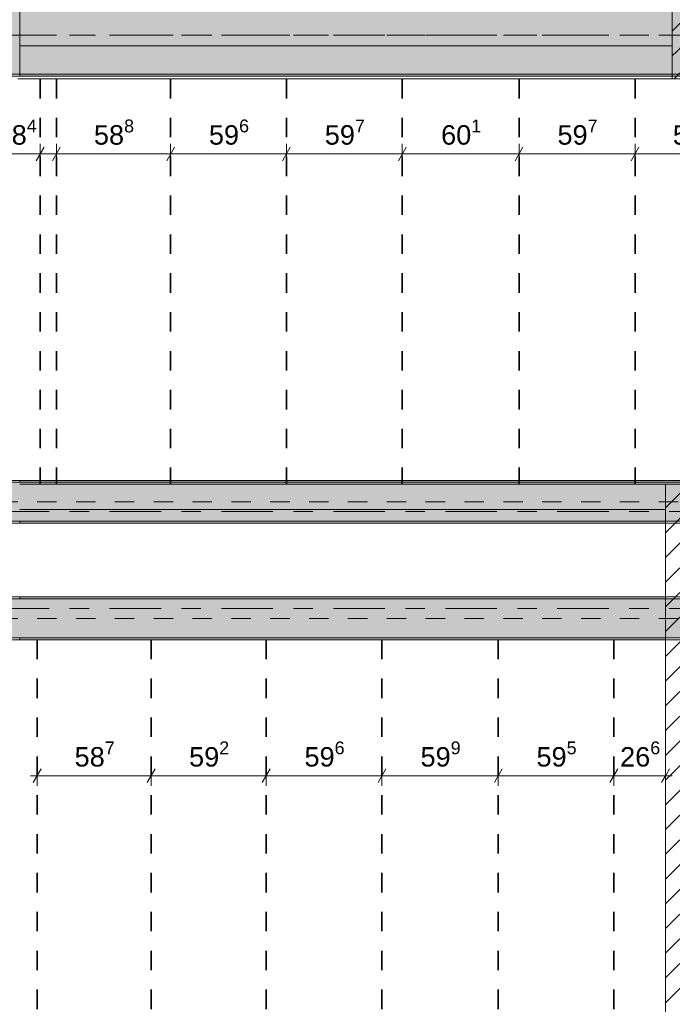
# Model space of a CAD drawing. Header units: metres. Extents: x -3.6 to 84.5, y -11 to 16.8.
# Tile 42 of 76: x 33.1 to 36.4, y 3.3 to 8.4. Entities that reach past the tile are written whole.
import ezdxf

# ---------------------------------------------------------------- set-up
doc = ezdxf.new("R2010")
doc.units = ezdxf.units.M
doc.header["$MEASUREMENT"] = 0
for name, pattern in [('Achse', [0.2, 0.1, -0.05, 0, -0.05]), ('Strichlinie doppelt', [0.546806, 0.264583, -0.105833, 0.070556, -0.105833]), ('Wipeout_Contour', [1, 0, -1])]:
    doc.linetypes.add(name, pattern=pattern)
for name, color, linetype in [('155 - Bemaßung_ Beschriftung.Ausbau - Deckenelemente', 7, 'Continuous'), ('451 - Universal.Achsen Raster', 7, 'Continuous'), ('605 - Struktur.Wand Innen', 7, 'Continuous'), ('607 - Struktur.Stütze', 7, 'Continuous'), ('608 - Struktur.Träger', 7, 'Continuous')]:
    doc.layers.add(name, color=color, linetype=linetype)
doc.styles.add('ERSTELLTER_STIL_2', font='txt')
doc.dimstyles.new('ERSTELLTER_STIL__1', dxfattribs={"dimtxt": 0.1, "dimasz": 0.0532, "dimexe": 0.18, "dimexo": 0.0625, "dimgap": 0, "dimtad": 1, "dimtih": 1, "dimtoh": 1, "dimzin": 0, "dimdsep": 46, "dimtxsty": 'ERSTELLTER_STIL_2', "dimblk": 'ARROWHEAD_2', "dimblk1": 'ARROWHEAD_2', "dimblk2": 'ARROWHEAD_2', "dimcen": 0.09, "dimse1": 1, "dimse2": 1, "dimclrd": 7, "dimclre": 7, "dimclrt": 7, "dimazin": 0, "dimtfac": 1, "dimtdec": 4, "dimtmove": 0, "dimatfit": 3, "dimfxl": 1, "dimtolj": 1, "dimtzin": 0, "dimarcsym": 0})
pattern_1 = [(45, (0, 0), (-0.0636396, 0.0636396), [])]
pattern_2 = [(45, (0, 0), (-0.01767767, 0.01767767), [0, -0.025])]
pattern_3 = [(45, (0, 0), (-0.08485281, 0.08485281), []), (45, (-0.04243, 0.04243), (-0.08485281, 0.08485281), [0.09, -0.03])]

# ---------------------------------------------------------------- blocks, each defined once
blk = doc.blocks.new('*D133')
at = {"layer": '155 - Bemaßung_ Beschriftung.Ausbau - Deckenelemente', "color": 7, "linetype": 'Continuous', "lineweight": 5}
for p, q in [((33.2002, 4.525), (33.1598, 4.455)), ((33.18, 4.4375), (33.18, 4.5425)), ((33.7872, 4.525), (33.7468, 4.455)), ((33.767, 4.4375), (33.767, 4.5425)), ((33.1458, 4.49), (33.18, 4.49)), ((33.18, 4.49), (33.767, 4.49))]:
    blk.add_line(p, q, dxfattribs=at)
at = {"layer": '155 - Bemaßung_ Beschriftung.Ausbau - Deckenelemente', "color": 7, "lineweight": 5, "insert": (33.3726, 4.5083), "char_height": 0.1, "attachment_point": 7, "style": 'ERSTELLTER_STIL_2'}
blk.add_mtext('\\A1;{\\pql;\\fArial|b0|i0|c0|p38;58\\fArial|b0|i0|c0|p38;\\A1{\\H.66x;\\S7^  ;}}', dxfattribs=at)
blk = doc.blocks.new('ARROWHEAD_2')
at = {"color": 0, "linetype": 'Continuous', "lineweight": 0}
for p, q in [((0, 0), (-1, 0)), ((-0.378, -0.655), (0.378, 0.655))]:
    blk.add_line(p, q, dxfattribs=at)
blk = doc.blocks.new('*D134')
at = {"layer": '155 - Bemaßung_ Beschriftung.Ausbau - Deckenelemente', "color": 7, "linetype": 'Continuous', "lineweight": 5}
for p, q in [((33.7872, 4.525), (33.7468, 4.455)), ((33.767, 4.4375), (33.767, 4.5425)), ((34.3792, 4.525), (34.3388, 4.455)), ((34.359, 4.4375), (34.359, 4.5425)), ((33.767, 4.49), (34.359, 4.49))]:
    blk.add_line(p, q, dxfattribs=at)
at = {"layer": '155 - Bemaßung_ Beschriftung.Ausbau - Deckenelemente', "color": 7, "lineweight": 5, "insert": (33.9621, 4.5083), "char_height": 0.1, "attachment_point": 7, "style": 'ERSTELLTER_STIL_2'}
blk.add_mtext('\\A1;{\\pql;\\fArial|b0|i0|c0|p38;59\\fArial|b0|i0|c0|p38;\\A1{\\H.66x;\\S2^  ;}}', dxfattribs=at)
blk = doc.blocks.new('*D135')
at = {"layer": '155 - Bemaßung_ Beschriftung.Ausbau - Deckenelemente', "color": 7, "linetype": 'Continuous', "lineweight": 5}
for p, q in [((34.3792, 4.525), (34.3388, 4.455)), ((34.359, 4.4375), (34.359, 4.5425)), ((34.9752, 4.525), (34.9348, 4.455)), ((34.955, 4.4375), (34.955, 4.5425)), ((34.359, 4.49), (34.955, 4.49))]:
    blk.add_line(p, q, dxfattribs=at)
at = {"layer": '155 - Bemaßung_ Beschriftung.Ausbau - Deckenelemente', "color": 7, "lineweight": 5, "insert": (34.5561, 4.5083), "char_height": 0.1, "attachment_point": 7, "style": 'ERSTELLTER_STIL_2'}
blk.add_mtext('\\A1;{\\pql;\\fArial|b0|i0|c0|p38;59\\fArial|b0|i0|c0|p38;\\A1{\\H.66x;\\S6^  ;}}', dxfattribs=at)
blk = doc.blocks.new('*D136')
at = {"layer": '155 - Bemaßung_ Beschriftung.Ausbau - Deckenelemente', "color": 7, "linetype": 'Continuous', "lineweight": 5}
for p, q in [((34.9752, 4.525), (34.9348, 4.455)), ((34.955, 4.4375), (34.955, 4.5425)), ((35.5742, 4.525), (35.5338, 4.455)), ((35.554, 4.4375), (35.554, 4.5425)), ((34.955, 4.49), (35.554, 4.49))]:
    blk.add_line(p, q, dxfattribs=at)
at = {"layer": '155 - Bemaßung_ Beschriftung.Ausbau - Deckenelemente', "color": 7, "lineweight": 5, "insert": (35.1536, 4.5083), "char_height": 0.1, "attachment_point": 7, "style": 'ERSTELLTER_STIL_2'}
blk.add_mtext('\\A1;{\\pql;\\fArial|b0|i0|c0|p38;59\\fArial|b0|i0|c0|p38;\\A1{\\H.66x;\\S9^  ;}}', dxfattribs=at)
blk = doc.blocks.new('*D137')
at = {"layer": '155 - Bemaßung_ Beschriftung.Ausbau - Deckenelemente', "color": 7, "linetype": 'Continuous', "lineweight": 5}
for p, q in [((35.5742, 4.525), (35.5338, 4.455)), ((35.554, 4.4375), (35.554, 4.5425)), ((36.1692, 4.525), (36.1288, 4.455)), ((36.149, 4.4375), (36.149, 4.5425)), ((35.554, 4.49), (36.149, 4.49))]:
    blk.add_line(p, q, dxfattribs=at)
at = {"layer": '155 - Bemaßung_ Beschriftung.Ausbau - Deckenelemente', "color": 7, "lineweight": 5, "insert": (35.7506, 4.5083), "char_height": 0.1, "attachment_point": 7, "style": 'ERSTELLTER_STIL_2'}
blk.add_mtext('\\A1;{\\pql;\\fArial|b0|i0|c0|p38;59\\fArial|b0|i0|c0|p38;\\A1{\\H.66x;\\S5^  ;}}', dxfattribs=at)
blk = doc.blocks.new('*D138')
at = {"layer": '155 - Bemaßung_ Beschriftung.Ausbau - Deckenelemente', "color": 7, "linetype": 'Continuous', "lineweight": 5}
for p, q in [((36.1692, 4.525), (36.1288, 4.455)), ((36.149, 4.4375), (36.149, 4.5425)), ((36.3948, 4.455), (36.4352, 4.525)), ((36.415, 4.4375), (36.415, 4.5425)), ((36.149, 4.49), (36.415, 4.49)), ((36.415, 4.49), (36.4492, 4.49))]:
    blk.add_line(p, q, dxfattribs=at)
at = {"layer": '155 - Bemaßung_ Beschriftung.Ausbau - Deckenelemente', "color": 7, "lineweight": 5, "insert": (36.1811, 4.5083), "char_height": 0.1, "attachment_point": 7, "style": 'ERSTELLTER_STIL_2'}
blk.add_mtext('\\A1;{\\pql;\\fArial|b0|i0|c0|p38;26\\fArial|b0|i0|c0|p38;\\A1{\\H.66x;\\S6^  ;}}', dxfattribs=at)
blk = doc.blocks.new('*D161')
at = {"layer": '155 - Bemaßung_ Beschriftung.Ausbau - Deckenelemente', "color": 7, "linetype": 'Continuous', "lineweight": 5}
for p, q in [((32.6712, 4.525), (32.6308, 4.455)), ((32.651, 4.4375), (32.651, 4.5425)), ((32.8898, 4.455), (32.9302, 4.525)), ((32.91, 4.4375), (32.91, 4.5425)), ((32.651, 4.49), (32.91, 4.49)), ((32.91, 4.49), (32.9442, 4.49))]:
    blk.add_line(p, q, dxfattribs=at)
at = {"layer": '155 - Bemaßung_ Beschriftung.Ausbau - Deckenelemente', "color": 7, "lineweight": 5, "insert": (32.6796, 4.5083), "char_height": 0.1, "attachment_point": 7, "style": 'ERSTELLTER_STIL_2'}
blk.add_mtext('\\A1;{\\pql;\\fArial|b0|i0|c0|p38;25\\fArial|b0|i0|c0|p38;\\A1{\\H.66x;\\S9^  ;}}', dxfattribs=at)
blk = doc.blocks.new('*D222')
at = {"layer": '155 - Bemaßung_ Beschriftung.Ausbau - Deckenelemente', "color": 7, "linetype": 'Continuous', "lineweight": 5}
for p, q in [((32.6092, 7.725), (32.5688, 7.655)), ((32.589, 7.6375), (32.589, 7.7425)), ((33.2152, 7.725), (33.1748, 7.655)), ((33.195, 7.6375), (33.195, 7.7425)), ((32.589, 7.69), (33.195, 7.69))]:
    blk.add_line(p, q, dxfattribs=at)
at = {"layer": '155 - Bemaßung_ Beschriftung.Ausbau - Deckenelemente', "color": 7, "lineweight": 5, "char_height": 0.1, "attachment_point": 7, "style": 'ERSTELLTER_STIL_2'}
for s, insert in [('\\A1;{\\pql;\\fArial|b0|i0|c0|p38;60\\fArial|b0|i0|c0|p38;\\A1{\\H.66x;\\S6^  ;}}', (32.7281, 7.7083)), ('\\A1;{\\pql;\\fArial|b0|i0|c0|p38;8\\fArial|b0|i0|c0|p38;\\A1{\\H.66x;\\S4^  ;}}', (33.0488, 7.7083))]:
    blk.add_mtext(s, dxfattribs=dict(at, insert=insert))
blk = doc.blocks.new('*D223')
at = {"layer": '155 - Bemaßung_ Beschriftung.Ausbau - Deckenelemente', "color": 7, "linetype": 'Continuous', "lineweight": 5}
for p, q in [((33.2152, 7.725), (33.1748, 7.655)), ((33.195, 7.6375), (33.195, 7.7425)), ((33.2992, 7.725), (33.2588, 7.655)), ((33.279, 7.6375), (33.279, 7.7425)), ((33.195, 7.69), (33.279, 7.69))]:
    blk.add_line(p, q, dxfattribs=at)
blk = doc.blocks.new('*D224')
at = {"layer": '155 - Bemaßung_ Beschriftung.Ausbau - Deckenelemente', "color": 7, "linetype": 'Continuous', "lineweight": 5}
for p, q in [((33.2992, 7.725), (33.2588, 7.655)), ((33.279, 7.6375), (33.279, 7.7425)), ((33.8872, 7.725), (33.8468, 7.655)), ((33.867, 7.6375), (33.867, 7.7425)), ((33.279, 7.69), (33.867, 7.69))]:
    blk.add_line(p, q, dxfattribs=at)
at = {"layer": '155 - Bemaßung_ Beschriftung.Ausbau - Deckenelemente', "color": 7, "lineweight": 5, "insert": (33.4721, 7.7083), "char_height": 0.1, "attachment_point": 7, "style": 'ERSTELLTER_STIL_2'}
blk.add_mtext('\\A1;{\\pql;\\fArial|b0|i0|c0|p38;58\\fArial|b0|i0|c0|p38;\\A1{\\H.66x;\\S8^  ;}}', dxfattribs=at)
blk = doc.blocks.new('*D225')
at = {"layer": '155 - Bemaßung_ Beschriftung.Ausbau - Deckenelemente', "color": 7, "linetype": 'Continuous', "lineweight": 5}
for p, q in [((33.8872, 7.725), (33.8468, 7.655)), ((33.867, 7.6375), (33.867, 7.7425)), ((34.4832, 7.725), (34.4428, 7.655)), ((34.463, 7.6375), (34.463, 7.7425)), ((33.867, 7.69), (34.463, 7.69))]:
    blk.add_line(p, q, dxfattribs=at)
at = {"layer": '155 - Bemaßung_ Beschriftung.Ausbau - Deckenelemente', "color": 7, "lineweight": 5, "insert": (34.0641, 7.7083), "char_height": 0.1, "attachment_point": 7, "style": 'ERSTELLTER_STIL_2'}
blk.add_mtext('\\A1;{\\pql;\\fArial|b0|i0|c0|p38;59\\fArial|b0|i0|c0|p38;\\A1{\\H.66x;\\S6^  ;}}', dxfattribs=at)
blk = doc.blocks.new('*D226')
at = {"layer": '155 - Bemaßung_ Beschriftung.Ausbau - Deckenelemente', "color": 7, "linetype": 'Continuous', "lineweight": 5}
for p, q in [((34.4832, 7.725), (34.4428, 7.655)), ((34.463, 7.6375), (34.463, 7.7425)), ((35.0802, 7.725), (35.0398, 7.655)), ((35.06, 7.6375), (35.06, 7.7425)), ((34.463, 7.69), (35.06, 7.69))]:
    blk.add_line(p, q, dxfattribs=at)
at = {"layer": '155 - Bemaßung_ Beschriftung.Ausbau - Deckenelemente', "color": 7, "lineweight": 5, "insert": (34.6606, 7.7083), "char_height": 0.1, "attachment_point": 7, "style": 'ERSTELLTER_STIL_2'}
blk.add_mtext('\\A1;{\\pql;\\fArial|b0|i0|c0|p38;59\\fArial|b0|i0|c0|p38;\\A1{\\H.66x;\\S7^  ;}}', dxfattribs=at)
blk = doc.blocks.new('*D227')
at = {"layer": '155 - Bemaßung_ Beschriftung.Ausbau - Deckenelemente', "color": 7, "linetype": 'Continuous', "lineweight": 5}
for p, q in [((35.0802, 7.725), (35.0398, 7.655)), ((35.06, 7.6375), (35.06, 7.7425)), ((35.6812, 7.725), (35.6408, 7.655)), ((35.661, 7.6375), (35.661, 7.7425)), ((35.06, 7.69), (35.661, 7.69))]:
    blk.add_line(p, q, dxfattribs=at)
at = {"layer": '155 - Bemaßung_ Beschriftung.Ausbau - Deckenelemente', "color": 7, "lineweight": 5, "insert": (35.2596, 7.7083), "char_height": 0.1, "attachment_point": 7, "style": 'ERSTELLTER_STIL_2'}
blk.add_mtext('\\A1;{\\pql;\\fArial|b0|i0|c0|p38;60\\fArial|b0|i0|c0|p38;\\A1{\\H.66x;\\S1^  ;}}', dxfattribs=at)
blk = doc.blocks.new('*D228')
at = {"layer": '155 - Bemaßung_ Beschriftung.Ausbau - Deckenelemente', "color": 7, "linetype": 'Continuous', "lineweight": 5}
for p, q in [((35.6812, 7.725), (35.6408, 7.655)), ((35.661, 7.6375), (35.661, 7.7425)), ((36.2782, 7.725), (36.2378, 7.655)), ((36.258, 7.6375), (36.258, 7.7425)), ((35.661, 7.69), (36.258, 7.69))]:
    blk.add_line(p, q, dxfattribs=at)
at = {"layer": '155 - Bemaßung_ Beschriftung.Ausbau - Deckenelemente', "color": 7, "lineweight": 5, "insert": (35.8586, 7.7083), "char_height": 0.1, "attachment_point": 7, "style": 'ERSTELLTER_STIL_2'}
blk.add_mtext('\\A1;{\\pql;\\fArial|b0|i0|c0|p38;59\\fArial|b0|i0|c0|p38;\\A1{\\H.66x;\\S7^  ;}}', dxfattribs=at)
blk = doc.blocks.new('*D229')
at = {"layer": '155 - Bemaßung_ Beschriftung.Ausbau - Deckenelemente', "color": 7, "linetype": 'Continuous', "lineweight": 5}
for p, q in [((36.2782, 7.725), (36.2378, 7.655)), ((36.258, 7.6375), (36.258, 7.7425)), ((36.8692, 7.725), (36.8288, 7.655)), ((36.849, 7.6375), (36.849, 7.7425)), ((36.258, 7.69), (36.849, 7.69))]:
    blk.add_line(p, q, dxfattribs=at)
at = {"layer": '155 - Bemaßung_ Beschriftung.Ausbau - Deckenelemente', "color": 7, "lineweight": 5, "insert": (36.4526, 7.7083), "char_height": 0.1, "attachment_point": 7, "style": 'ERSTELLTER_STIL_2'}
blk.add_mtext('\\A1;{\\pql;\\fArial|b0|i0|c0|p38;59\\fArial|b0|i0|c0|p38;\\A1{\\H.66x;\\S1^  ;}}', dxfattribs=at)

msp = doc.modelspace()

# ---------------------------------------------------------------- linework, layer by layer
at = {"layer": '155 - Bemaßung_ Beschriftung.Ausbau - Deckenelemente', "color": 7, "linetype": 'Achse', "lineweight": 35}
for p, q in [((33.18, 5.19), (33.18, 0.71)), ((33.767, 5.19), (33.767, 0.71)), ((34.359, 5.19), (34.359, 0.71)), ((34.955, 5.19), (34.955, 0.71)), ((35.554, 5.19), (35.554, 0.71)), ((36.149, 5.19), (36.149, 0.71))]:
    msp.add_line(p, q, dxfattribs=at)
at = {"layer": '608 - Struktur.Träger', "color": 7, "linetype": 'Continuous', "lineweight": 5}
for p, q in [((33.09, 5.8), (33.09, 5.79)), ((33.09, 5.41), (33.09, 5.4)), ((33.09, 5.2), (33.09, 5.19))]:
    msp.add_line(p, q, dxfattribs=at)
at = {"layer": '608 - Struktur.Träger', "color": 7, "linetype": 'Continuous', "lineweight": 13}
msp.add_line((33.09, 5.4), (32.77, 5.4), dxfattribs=at)

# ---------------------------------------------------------------- dimensions: what is measured, and where the dimension line sits
at = {"layer": '155 - Bemaßung_ Beschriftung.Ausbau - Deckenelemente', "color": 7, "linetype": 'Continuous', "lineweight": 5}
for base, p1, p2, picture, middle in [((32.91, 4.49), (32.651, 5.19), (32.91, 5.2), '*D161', (32.8909, 4.56)), ((34.955, 4.49), (34.359, 0.71), (34.955, 5.19), '*D135', (34.7674, 4.56)), ((35.554, 4.49), (34.955, 5.19), (35.554, 5.19), '*D136', (35.3649, 4.56)), ((36.1489889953, 4.4899822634), (35.5539889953, 5.1899822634), (36.1489889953, 5.1899822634), '*D137', (35.9618552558, 4.5599822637)), ((33.767, 4.49), (33.18, 0.71), (33.767, 0.71), '*D133', (33.5839, 4.56)), ((34.359, 4.49), (33.767, 0.71), (34.359, 0.71), '*D134', (34.1734, 4.56))]:
    dim = msp.add_linear_dim(base=base, p1=p1, p2=p2, dimstyle='ERSTELLTER_STIL__1', dxfattribs=at)
    dim.commit()
    dim.dimension.update_dxf_attribs({"geometry": picture, "text_midpoint": middle, "dimtype": 160})

# ---------------------------------------------------------------- wipeouts: each hides what was drawn before it
at = {"color": 254, "linetype": 'Wipeout_Contour', "lineweight": 0, "ltscale": 211.746295}
msp.add_wipeout([(33.08, 8.0755), (36.45, 8.0755), (36.45, 8.2455), (33.09, 8.2455), (33.09, 8.09), (33.08, 8.09)], dxfattribs=at).dxf.layer = '605 - Struktur.Wand Innen'
at = {"color": 254, "linetype": 'Wipeout_Contour', "lineweight": 0, "ltscale": 141.018421}
msp.add_wipeout([(33.09, 5.86), (36.415, 5.86), (36.415, 5.99), (33.09, 5.99)], dxfattribs=at).dxf.layer = '605 - Struktur.Wand Innen'

# ---------------------------------------------------------------- next in the draw order: hatches: boundary and pattern name
at = {"layer": '607 - Struktur.Stütze', "linetype": 'Continuous', "lineweight": 0, "true_color": 0x000000}
h = msp.add_hatch(dxfattribs=at)
h.set_pattern_fill('Gips_0001', color=18, style=0, pattern_type=2)
h.set_pattern_definition(pattern_2)
h.paths.add_polyline_path([(32.77, 8.51), (32.77, 8.09), (33.09, 8.09), (33.09, 8.51), (33.01, 8.51), (33.01, 8.5), (33.08, 8.5), (33.08, 8.1), (32.78, 8.1), (32.78, 8.5), (32.86, 8.5), (32.86, 8.51)])

# ---------------------------------------------------------------- next in the draw order: linework, layer by layer
at = {"layer": '155 - Bemaßung_ Beschriftung.Ausbau - Deckenelemente', "color": 7, "linetype": 'Achse', "lineweight": 35}
for p, q in [((33.195, 8.0755), (33.195, 5.99)), ((33.279, 8.0755), (33.279, 5.99)), ((33.867, 8.0755), (33.867, 5.99)), ((34.463, 8.0755), (34.463, 5.99)), ((35.06, 8.0755), (35.06, 5.99)), ((35.661, 8.0755), (35.661, 5.99)), ((36.258, 8.0755), (36.258, 5.99))]:
    msp.add_line(p, q, dxfattribs=at)
at = {"layer": '605 - Struktur.Wand Innen', "color": 7, "linetype": 'Continuous', "lineweight": 18}
for p, q in [((36.45, 8.0755), (36.45, 8.2455)), ((36.415, 5.99), (36.415, 5.86))]:
    msp.add_line(p, q, dxfattribs=at)
at = {"layer": '605 - Struktur.Wand Innen', "color": 7, "linetype": 'Continuous', "lineweight": 13, "flags": 128}
for points in [[(36.45, 8.2455), (33.09, 8.2455)], [(33.08, 8.0755), (36.45, 8.0755)], [(38.13, 5.99), (33.09, 5.99)], [(33.09, 5.86), (36.415, 5.86)]]:
    msp.add_lwpolyline(points, dxfattribs=at)
at = {"layer": '607 - Struktur.Stütze', "color": 7, "linetype": 'Continuous', "lineweight": 5, "flags": 128}
msp.add_lwpolyline([(32.86, 8.51), (32.77, 8.51), (32.77, 8.09), (33.09, 8.09), (33.09, 8.51), (33.01, 8.51)], dxfattribs=at)
at = {"layer": '608 - Struktur.Träger', "color": 7, "linetype": 'Continuous', "lineweight": 5}
for p, q in [((33.09, 8.1), (33.09, 8.09)), ((33.09, 6.01), (33.09, 6))]:
    msp.add_line(p, q, dxfattribs=at)
at = {"layer": '608 - Struktur.Träger', "color": 7, "linetype": 'Continuous', "lineweight": 13}
msp.add_line((33.09, 6), (32.77, 6), dxfattribs=at)

# ---------------------------------------------------------------- next in the draw order: dimensions: what is measured, and where the dimension line sits
at = {"layer": '155 - Bemaßung_ Beschriftung.Ausbau - Deckenelemente', "color": 7, "linetype": 'Continuous', "lineweight": 5}
for base, p1, p2, picture, middle in [((33.195, 7.69), (32.589, 6.01), (33.195, 5.99), '*D222', (32.9394, 7.76)), ((33.867, 7.69), (33.279, 5.99), (33.867, 5.99), '*D224', (33.6834, 7.76)), ((34.463, 7.69), (33.867, 5.99), (34.463, 5.99), '*D225', (34.2754, 7.76)), ((35.06, 7.69), (34.463, 5.99), (35.06, 5.99), '*D226', (34.8719, 7.76)), ((35.661, 7.69), (35.06, 5.99), (35.661, 5.99), '*D227', (35.4709, 7.76)), ((36.258, 7.69), (35.661, 5.99), (36.258, 8.0755), '*D228', (36.0699, 7.76)), ((33.279, 7.69), (33.195, 5.99), (33.279, 5.99), '*D223', (33.222, 7.76))]:
    dim = msp.add_linear_dim(base=base, p1=p1, p2=p2, dimstyle='ERSTELLTER_STIL__1', dxfattribs=at)
    dim.commit()
    dim.dimension.update_dxf_attribs({"geometry": picture, "text_midpoint": middle, "dimtype": 160})

# ---------------------------------------------------------------- next in the draw order: wipeouts: each hides what was drawn before it
at = {"color": 254, "linetype": 'Wipeout_Contour', "lineweight": 0, "ltscale": 112.561004}
msp.add_wipeout([(36.45, 8.2455), (36.45, 8.0755), (36.59, 8.0755)], dxfattribs=at).dxf.layer = '605 - Struktur.Wand Innen'
at = {"color": 254, "linetype": 'Wipeout_Contour', "lineweight": 0, "ltscale": 147.933367}
msp.add_wipeout([(36.59, 5.99), (36.415, 5.99), (36.415, 5.86), (36.59, 5.86)], dxfattribs=at).dxf.layer = '605 - Struktur.Wand Innen'

# ---------------------------------------------------------------- next in the draw order: hatches: boundary and pattern name
at = {"layer": '605 - Struktur.Wand Innen', "linetype": 'Continuous', "lineweight": 0, "true_color": 0x000000}
h = msp.add_hatch(dxfattribs=at)
h.set_pattern_fill('MW_Ziegel_0001', color=18, style=0, pattern_type=2)
h.set_pattern_definition(pattern_1)
h.paths.add_polyline_path([(36.45, 8.2455), (36.45, 8.0755), (36.59, 8.0755)])
h = msp.add_hatch(dxfattribs=at)
h.set_pattern_fill('MW_Ziegel_0001', color=18, style=0, pattern_type=2)
h.set_pattern_definition(pattern_1)
h.paths.add_polyline_path([(36.59, 5.99), (36.415, 5.99), (36.415, 5.86), (36.59, 5.86)])
at = {"layer": '608 - Struktur.Träger', "linetype": 'Continuous', "lineweight": 0, "true_color": 0x000000}
h = msp.add_hatch(dxfattribs=at)
h.set_pattern_fill('Gips_0001', color=18, style=0, pattern_type=2)
h.set_pattern_definition(pattern_2)
h.paths.add_polyline_path([(38.13, 6.01), (33.09, 6.01), (33.09, 6), (38.13, 6)])

# ---------------------------------------------------------------- next in the draw order: linework, layer by layer
at = {"layer": '605 - Struktur.Wand Innen', "color": 7, "linetype": 'Continuous', "lineweight": 13}
msp.add_line((36.59, 5.99), (36.415, 5.99), dxfattribs=at)
at = {"layer": '608 - Struktur.Träger', "color": 7, "linetype": 'Continuous', "lineweight": 13}
for p, q in [((0.38, 6.01), (61.88, 6.01)), ((38.13, 6), (33.09, 6))]:
    msp.add_line(p, q, dxfattribs=at)
at = {"layer": '608 - Struktur.Träger', "color": 7, "linetype": 'Continuous', "lineweight": 5}
msp.add_line((38.13, 6.01), (33.09, 6.01), dxfattribs=at)
at = {"layer": '608 - Struktur.Träger', "color": 7, "linetype": 'Achse', "lineweight": 9}
msp.add_line((0.38, 5.9), (61.88, 5.9), dxfattribs=at)

# ---------------------------------------------------------------- next in the draw order: wipeouts: each hides what was drawn before it
at = {"color": 254, "linetype": 'Wipeout_Contour', "lineweight": 0, "ltscale": 152.358345}
msp.add_wipeout([(36.59, 8.0755), (36.59, 13), (36.45, 13), (36.45, 8.2455)], dxfattribs=at).dxf.layer = '605 - Struktur.Wand Innen'
at = {"color": 254, "linetype": 'Wipeout_Contour', "lineweight": 0, "ltscale": 146.958899}
msp.add_wipeout([(36.59, 0.7), (36.59, 5.86), (36.415, 5.86), (36.415, 0.7)], dxfattribs=at).dxf.layer = '605 - Struktur.Wand Innen'

# ---------------------------------------------------------------- next in the draw order: hatches: boundary and pattern name
at = {"layer": '605 - Struktur.Wand Innen', "linetype": 'Continuous', "lineweight": 0, "true_color": 0x000000}
h = msp.add_hatch(dxfattribs=at)
h.set_pattern_fill('MW_Ziegel_0001', color=18, style=0, pattern_type=2)
h.set_pattern_definition(pattern_1)
h.paths.add_polyline_path([(36.59, 8.0755), (36.59, 13), (36.45, 13), (36.45, 8.2455)])
h = msp.add_hatch(dxfattribs=at)
h.set_pattern_fill('MW_Ziegel_0001', color=18, style=0, pattern_type=2)
h.set_pattern_definition(pattern_1)
h.paths.add_polyline_path([(36.59, 0.7), (36.59, 5.86), (36.415, 5.86), (36.415, 0.7)])
at = {"layer": '608 - Struktur.Träger', "linetype": 'Continuous', "lineweight": 0, "true_color": 0x000000}
h = msp.add_hatch(dxfattribs=at)
h.set_pattern_fill('Beton__Stahlbeton_0001', color=18, style=0, pattern_type=2)
h.set_pattern_definition(pattern_3)
h.paths.add_polyline_path([(0.69, 8.5), (0.38, 8.5), (0.38, 8.1), (0.69, 8.1), (7.57, 8.1), (7.89, 8.1), (11.17, 8.1), (11.76, 8.1), (14.77, 8.1), (18.71, 8.1), (25.57, 8.1), (25.89, 8.1), (32.77, 8.1), (33.09, 8.1), (38.13, 8.1), (43.87, 8.1), (47.17, 8.1), (47.49, 8.1), (50.77, 8.1), (51.09, 8.1), (54.37, 8.1), (54.69, 8.1), (61.57, 8.1), (61.88, 8.1), (61.88, 8.5), (61.57, 8.5), (54.69, 8.5), (54.37, 8.5), (51.09, 8.5), (50.77, 8.5), (47.49, 8.5), (47.17, 8.5), (43.88, 8.5), (43.6, 8.5), (40.29, 8.5), (39.97, 8.5), (36.59, 8.5), (36.45, 8.5), (33.09, 8.5), (32.77, 8.5), (30.75, 8.5), (30.62, 8.5), (29.395, 8.5), (29.265, 8.5), (25.89, 8.5), (25.57, 8.5), (22.345, 8.5), (21.645, 8.5), (18.69, 8.5), (18.37, 8.5), (15.29, 8.5), (14.77, 8.5), (11.49, 8.5), (11.17, 8.5), (7.89, 8.5), (7.57, 8.5)])
h = msp.add_hatch(dxfattribs=at)
h.set_pattern_fill('Gips_0001', color=18, style=0, pattern_type=2)
h.set_pattern_definition(pattern_2)
h.paths.add_polyline_path([(38.13, 8.1), (33.09, 8.1), (33.09, 8.09), (38.13, 8.09)])
h = msp.add_hatch(dxfattribs=at)
h.set_pattern_fill('Beton__Stahlbeton_0001', color=18, style=0, pattern_type=2)
h.set_pattern_definition(pattern_3)
h.paths.add_polyline_path([(0.69, 6), (0.38, 6), (0.38, 5.8), (0.69, 5.8), (7.57, 5.8), (7.89, 5.8), (11.17, 5.8), (11.49, 5.8), (15.08, 5.8), (15.28, 5.8), (18.37, 5.8), (18.69, 5.8), (22.06, 5.8), (22.21, 5.8), (25.57, 5.8), (25.89, 5.8), (32.77, 5.8), (33.09, 5.8), (36.415, 5.8), (36.59, 5.8), (39.97, 5.8), (43.87, 5.8), (47.17, 5.8), (47.49, 5.8), (54.37, 5.8), (54.69, 5.8), (61.57, 5.8), (61.88, 5.8), (61.88, 6), (61.57, 6), (54.69, 6), (54.37, 6), (47.49, 6), (47.17, 6), (43.87, 6), (39.54, 6), (38.47, 6), (38.13, 6), (33.09, 6), (32.77, 6), (25.89, 6), (25.57, 6), (18.71, 6), (14.84, 6), (11.76, 6), (11.51, 6), (11.49, 6), (11.17, 6), (7.89, 6), (7.57, 6)])
h = msp.add_hatch(dxfattribs=at)
h.set_pattern_fill('Gips_0001', color=18, style=0, pattern_type=2)
h.set_pattern_definition(pattern_2)
h.paths.add_polyline_path([(36.415, 5.8), (33.09, 5.8), (33.09, 5.79), (36.415, 5.79)])
h = msp.add_hatch(dxfattribs=at)
h.set_pattern_fill('Beton__Stahlbeton_0001', color=18, style=0, pattern_type=2)
h.set_pattern_definition(pattern_3)
h.paths.add_polyline_path([(0.69, 5.4), (0.38, 5.4), (0.38, 5.2), (0.69, 5.2), (7.57, 5.2), (7.89, 5.2), (11.17, 5.2), (11.49, 5.2), (15.08, 5.2), (15.28, 5.2), (18.37, 5.2), (18.69, 5.2), (22.06, 5.2), (22.21, 5.2), (25.57, 5.2), (25.89, 5.2), (29.26, 5.2), (29.39, 5.2), (32.77, 5.2), (33.09, 5.2), (36.415, 5.2), (36.59, 5.2), (39.97, 5.2), (40.29, 5.2), (43.71, 5.2), (43.87, 5.2), (47.17, 5.2), (47.49, 5.2), (50.85, 5.2), (51, 5.2), (54.37, 5.2), (54.69, 5.2), (58.06, 5.2), (58.19, 5.2), (61.57, 5.2), (61.88, 5.2), (61.88, 5.4), (61.57, 5.4), (58.19, 5.4), (58.06, 5.4), (54.69, 5.4), (54.37, 5.4), (51, 5.4), (50.85, 5.4), (47.49, 5.4), (47.17, 5.4), (43.87, 5.4), (43.71, 5.4), (40.29, 5.4), (39.97, 5.4), (36.59, 5.4), (36.415, 5.4), (33.09, 5.4), (32.77, 5.4), (29.39, 5.4), (29.26, 5.4), (25.89, 5.4), (25.57, 5.4), (22.21, 5.4), (22.06, 5.4), (18.69, 5.4), (18.37, 5.4), (15.28, 5.4), (15.08, 5.4), (11.49, 5.4), (11.17, 5.4), (7.89, 5.4), (7.57, 5.4)])
h = msp.add_hatch(dxfattribs=at)
h.set_pattern_fill('Gips_0001', color=18, style=0, pattern_type=2)
h.set_pattern_definition(pattern_2)
h.paths.add_polyline_path([(33.09, 5.41), (33.09, 5.4), (36.415, 5.4), (36.415, 5.41)])
h = msp.add_hatch(dxfattribs=at)
h.set_pattern_fill('Gips_0001', color=18, style=0, pattern_type=2)
h.set_pattern_definition(pattern_2)
h.paths.add_polyline_path([(33.09, 5.2), (33.09, 5.19), (36.415, 5.19), (36.415, 5.2)])

# ---------------------------------------------------------------- next in the draw order: linework, layer by layer
at = {"layer": '451 - Universal.Achsen Raster', "color": 160, "linetype": 'Strichlinie doppelt', "lineweight": 9, "true_color": 0x3232ff}
for p, q in [((64.935, 8.3), (-3.175, 8.3)), ((64.935, 5.85), (-3.175, 5.85)), ((64.935, 5.35), (-3.175, 5.35))]:
    msp.add_line(p, q, dxfattribs=at)
at = {"layer": '605 - Struktur.Wand Innen', "color": 7, "linetype": 'Continuous', "lineweight": 18}
for p, q in [((36.45, 8.0755), (36.45, 8.2455)), ((36.415, 5.99), (36.415, 5.86))]:
    msp.add_line(p, q, dxfattribs=at)
at = {"layer": '605 - Struktur.Wand Innen', "color": 7, "linetype": 'Continuous', "lineweight": 18, "flags": 128}
for points in [[(36.45, 13), (36.45, 8.2455)], [(36.59, 8.0755), (36.45, 8.0755)], [(36.415, 5.86), (36.415, 0.7)]]:
    msp.add_lwpolyline(points, dxfattribs=at)
at = {"layer": '608 - Struktur.Träger', "color": 7, "linetype": 'Achse', "lineweight": 9}
for p, q in [((0.38, 8.3), (61.88, 8.3)), ((0.38, 5.3), (61.88, 5.3))]:
    msp.add_line(p, q, dxfattribs=at)
at = {"layer": '608 - Struktur.Träger', "color": 7, "linetype": 'Continuous', "lineweight": 13}
for p, q in [((0.38, 8.09), (61.88, 8.09)), ((0.38, 5.79), (61.88, 5.79)), ((0.38, 5.41), (61.88, 5.41)), ((36.415, 5.4), (33.09, 5.4)), ((36.59, 5.4), (36.415, 5.4)), ((0.38, 5.19), (61.88, 5.19))]:
    msp.add_line(p, q, dxfattribs=at)
at = {"layer": '608 - Struktur.Träger', "color": 7, "linetype": 'Continuous', "lineweight": 5}
for p, q in [((38.13, 8.09), (33.09, 8.09)), ((36.415, 5.79), (33.09, 5.79)), ((36.415, 5.8), (36.415, 5.79)), ((36.415, 5.41), (33.09, 5.41)), ((36.415, 5.41), (36.415, 5.4)), ((36.415, 5.19), (33.09, 5.19)), ((36.415, 5.2), (36.415, 5.19))]:
    msp.add_line(p, q, dxfattribs=at)
at = {"layer": '608 - Struktur.Träger', "color": 7, "linetype": 'Continuous', "lineweight": 13, "flags": 128}
for points in [[(61.88, 8.1), (61.57, 8.1), (54.69, 8.1), (54.37, 8.1), (51.09, 8.1), (50.77, 8.1), (47.49, 8.1), (47.17, 8.1), (43.87, 8.1), (38.13, 8.1), (33.09, 8.1), (32.77, 8.1), (25.89, 8.1), (25.57, 8.1), (18.71, 8.1), (14.77, 8.1), (11.76, 8.1), (11.17, 8.1), (7.89, 8.1), (7.57, 8.1), (0.69, 8.1), (0.38, 8.1)], [(61.88, 5.8), (61.57, 5.8), (54.69, 5.8), (54.37, 5.8), (47.49, 5.8), (47.17, 5.8), (43.87, 5.8), (39.97, 5.8), (36.59, 5.8), (36.415, 5.8), (33.09, 5.8), (32.77, 5.8)], [(61.88, 5.2), (61.57, 5.2), (58.19, 5.2), (58.06, 5.2), (54.69, 5.2), (54.37, 5.2), (51, 5.2), (50.85, 5.2), (47.49, 5.2), (47.17, 5.2), (43.87, 5.2), (43.71, 5.2), (40.29, 5.2), (39.97, 5.2), (36.59, 5.2), (36.415, 5.2), (33.09, 5.2), (32.77, 5.2)]]:
    msp.add_lwpolyline(points, dxfattribs=at)

# ---------------------------------------------------------------- next in the draw order: dimensions: what is measured, and where the dimension line sits
at = {"layer": '155 - Bemaßung_ Beschriftung.Ausbau - Deckenelemente', "color": 7, "linetype": 'Continuous', "lineweight": 5}
for base, p1, p2, picture, middle in [((36.849, 7.69), (36.258, 8.0755), (36.849, 8.0755), '*D229', (36.6639, 7.76)), ((36.415, 4.49), (36.149, 5.19), (36.415, 5.86), '*D138', (36.3924, 4.56))]:
    dim = msp.add_linear_dim(base=base, p1=p1, p2=p2, dimstyle='ERSTELLTER_STIL__1', dxfattribs=at)
    dim.commit()
    dim.dimension.update_dxf_attribs({"geometry": picture, "text_midpoint": middle, "dimtype": 160})

doc.saveas('drawing.dxf')
